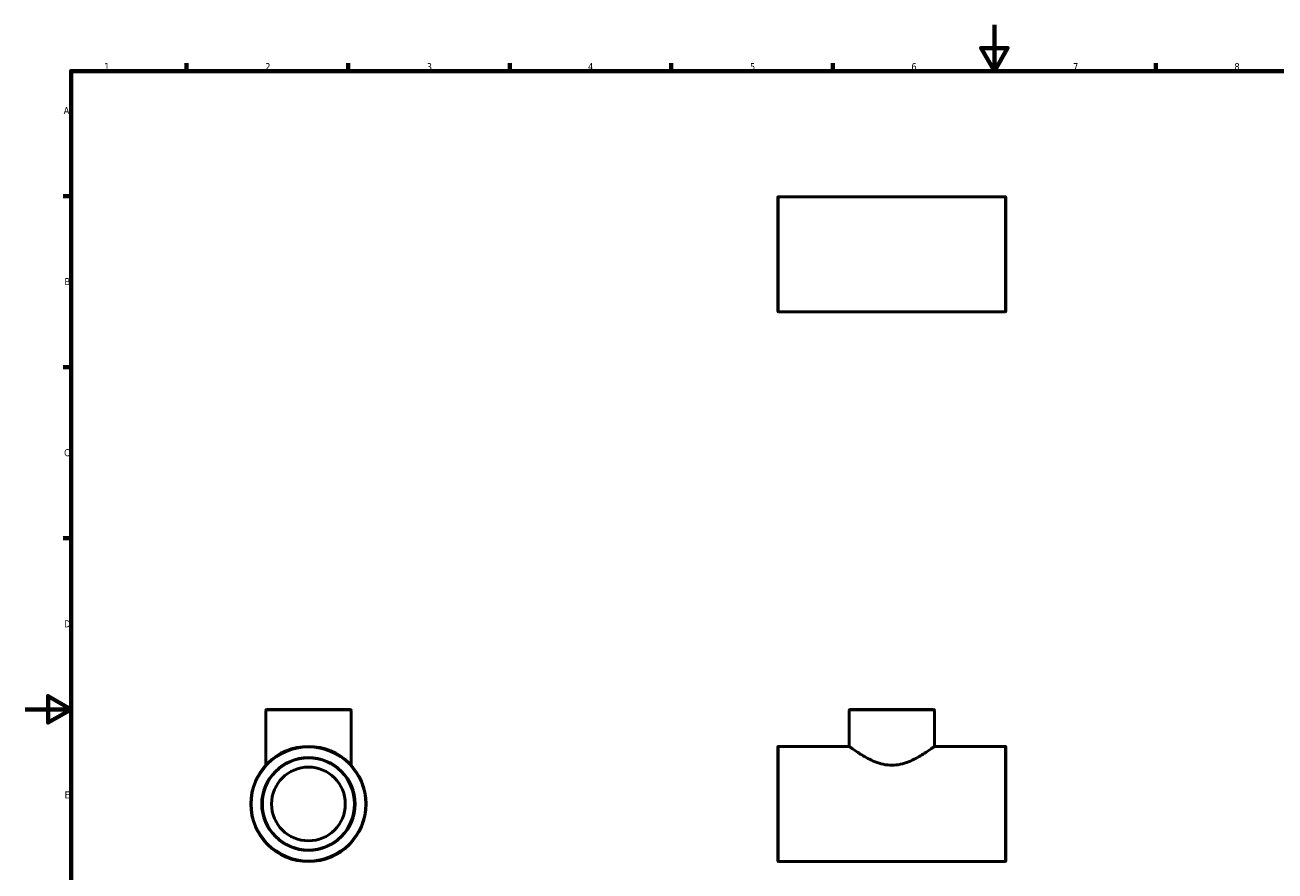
# Model space of a CAD drawing. Header units: millimetres. Extents: x 0 to 895, y -147 to 594.
# Tile 2 of 3: x 0 to 542, y 227 to 594. Entities that reach past the tile are written whole.
import ezdxf

# ---------------------------------------------------------------- set-up
doc = ezdxf.new("R2010")
doc.units = ezdxf.units.MM
for name, color, linetype, lineweight in [('Border (ANSI)', 7, 'Continuous', 70), ('Visible (ANSI)', 7, 'Continuous', 50), ('Visible Narrow (ANSI)', 7, 'Continuous', 35)]:
    doc.layers.add(name, color=color, linetype=linetype, lineweight=lineweight)
doc.styles.add('Note Text (ANSI)', font='tahoma.ttf')

# ---------------------------------------------------------------- blocks, each defined once
blk = doc.blocks.new('Borders Default Border')
at = {"layer": 'Border (ANSI)'}
for p, q in [((70.08, 574), (70.08, 577.45)), ((140.17, 574), (140.17, 577.45)), ((210.25, 574), (210.25, 577.45)), ((280.33, 574), (280.33, 577.45)), ((350.42, 574), (350.42, 577.45)), ((490.58, 574), (490.58, 577.45)), ((20, 519.75), (16.55, 519.75)), ((20, 445.5), (16.55, 445.5)), ((20, 371.25), (16.55, 371.25))]:
    blk.add_line(p, q, dxfattribs=at)
at = {"layer": 'Border (ANSI)', "flags": 128}
for points in [[(420.5, 594), (420.5, 574), (414.73, 584), (426.27, 584), (420.5, 574)], [(20, 20), (20, 574), (821, 574), (821, 20), (20, 20)], [(0, 297), (20, 297), (10, 302.77), (10, 291.23), (20, 297)]]:
    blk.add_lwpolyline(points, dxfattribs=at)
at = {"layer": 'Border (ANSI)', "char_height": 3.05, "attachment_point": 7, "style": 'Note Text (ANSI)'}
for s, insert in [('1', (34.35, 574.4)), ('2', (104.2, 574.4)), ('3', (174.26, 574.34)), ('4', (244.23, 574.4)), ('5', (314.48, 574.34)), ('6', (384.49, 574.34)), ('7', (454.6, 574.4)), ('8', (524.63, 574.33)), ('A', (16.78, 555.35)), ('B', (17.15, 481.1)), ('C', (16.95, 406.8)), ('D', (16.96, 332.6)), ('E', (17.21, 258.35))]:
    blk.add_mtext(s, dxfattribs=dict(at, insert=insert))

msp = doc.modelspace()

# ---------------------------------------------------------------- linework, layer by layer
at = {"layer": 'Visible (ANSI)'}
for p, q in [((326.531, 469.882), (326.531, 519.082)), ((326.931, 519.482), (425.131, 519.482)), ((425.531, 519.082), (425.531, 469.882)), ((326.931, 469.482), (425.131, 469.482)), ((104.459, 272.743), (104.459, 296.527)), ((104.859, 296.927), (141.059, 296.927)), ((141.459, 272.743), (141.459, 296.527)), ((357.531, 280.927), (357.531, 296.527)), ((357.931, 296.927), (394.131, 296.927)), ((394.531, 280.927), (394.531, 296.527)), ((326.531, 231.327), (326.531, 280.527)), ((326.931, 280.927), (357.531, 280.927)), ((394.531, 280.927), (425.131, 280.927)), ((425.531, 280.527), (425.531, 231.327)), ((326.931, 230.927), (425.131, 230.927))]:
    msp.add_line(p, q, dxfattribs=at)
for radius in [25, 20, 16]:
    msp.add_circle((122.959, 255.927), radius, dxfattribs=at)
for centre, start, end in [((326.931, 519.082), 90, 180), ((425.131, 519.082), 0, 90), ((326.931, 469.882), 180, 270), ((425.131, 469.882), 270, 0), ((104.859, 296.527), 90, 180), ((141.059, 296.527), 0, 90), ((357.931, 296.527), 90, 180), ((394.131, 296.527), 0, 90), ((326.931, 280.527), 90, 180), ((425.131, 280.527), 0, 90), ((326.931, 231.327), 180, 270), ((425.131, 231.327), 270, 0)]:
    msp.add_arc(centre, 0.4, start, end, dxfattribs=at)
for points, knots in [([(357.531, 280.927), (357.531, 280.927), (357.653, 280.837), (358.146, 280.475), (358.519, 280.203), (359.48, 279.519), (360.071, 279.106), (361.412, 278.204), (362.162, 277.715), (363.753, 276.738), (364.657, 276.211), (366.625, 275.176), (367.69, 274.669), (369.936, 273.783), (371.119, 273.405), (373.547, 272.884), (374.793, 272.743), (376.031, 272.743)], [8.8306196, 8.8306196, 8.8306196, 8.8306196, 9.1949462, 9.1949462, 9.5592728, 9.5592728, 9.9235994, 9.9235994, 10.287926, 10.287926, 10.6594843, 10.6594843, 11.0310427, 11.0310427, 11.402601, 11.402601, 11.7741594, 11.7741594, 11.7741594, 11.7741594]), ([(376.031, 272.743), (377.27, 272.743), (378.515, 272.884), (380.943, 273.405), (382.126, 273.783), (384.372, 274.669), (385.437, 275.176), (387.406, 276.211), (388.309, 276.738), (389.9, 277.715), (390.651, 278.204), (391.991, 279.106), (392.582, 279.519), (393.544, 280.203), (393.916, 280.475), (394.41, 280.837), (394.531, 280.927), (394.531, 280.927)], [0, 0, 0, 0, 0.3715584, 0.3715584, 0.7431167, 0.7431167, 1.1146751, 1.1146751, 1.4862334, 1.4862334, 1.85056, 1.85056, 2.2148866, 2.2148866, 2.5792133, 2.5792133, 2.9435399, 2.9435399, 2.9435399, 2.9435399])]:
    msp.add_open_spline(points, degree=3, knots=knots, dxfattribs=at)
at = {"layer": 'Visible Narrow (ANSI)'}
for p, q in [((326.931, 519.175), (326.931, 469.79)), ((425.131, 469.79), (425.131, 519.175)), ((141.231, 296.527), (104.686, 296.527)), ((394.303, 296.527), (357.759, 296.527)), ((326.931, 280.62), (326.931, 231.235)), ((425.131, 231.235), (425.131, 280.62))]:
    msp.add_line(p, q, dxfattribs=at)
for radius in [24.6, 20.4]:
    msp.add_circle((122.959, 255.927), radius, dxfattribs=at)

# ---------------------------------------------------------------- block references
msp.add_blockref('Borders Default Border', (0, 0))

doc.saveas('drawing.dxf')
